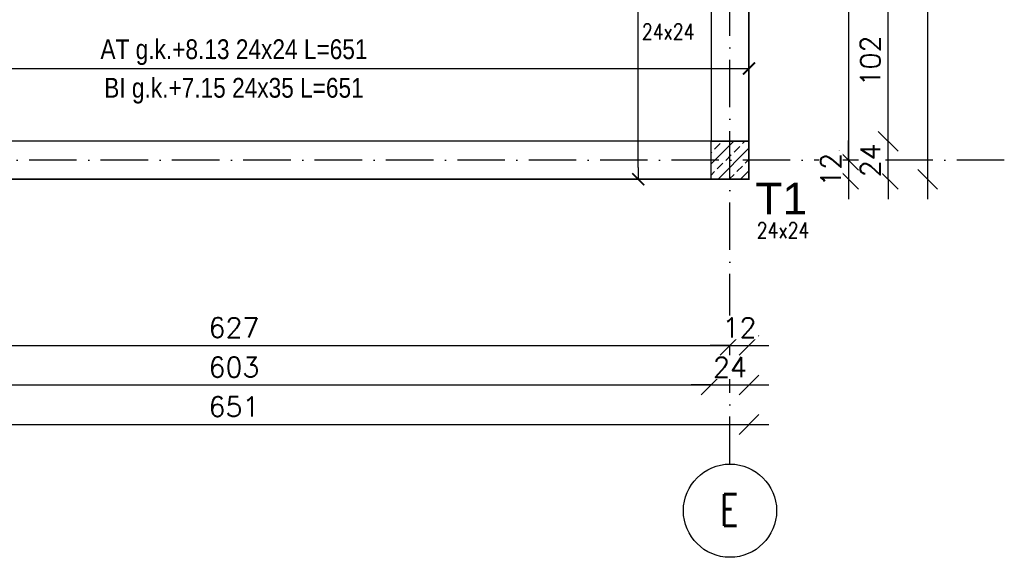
# Model space of a CAD drawing. Header units: millimetres. Extents: x -175722 to -110961, y 52375 to 104640.
# Tile 134 of 181: x -155017 to -154395, y 99318 to 99658. Entities that reach past the tile are written whole.
import ezdxf

# ---------------------------------------------------------------- set-up
doc = ezdxf.new("R2010")
doc.units = ezdxf.units.MM
doc.linetypes.add('ACAD_ISO10W100', pattern=[18, 12, -3, 0, -3])
for name, color, linetype in [('_R - RAMKI', 7, 'Continuous'), ('AS_Balustrady', 53, 'Continuous'), ('H', 8, 'Continuous'), ('OSIE', 4, 'ACAD_ISO10W100')]:
    doc.layers.add(name, color=color, linetype=linetype)
doc.layers.add('A_KONSTRUKCJA', color=170, linetype='Continuous', lineweight=30)
doc.styles.add('Arial', font='arial.ttf', dxfattribs={"height": 90})
doc.styles.add('e-cad_3', font='simplex.shx', dxfattribs={"width": 0.8})
doc.styles.add('ROMANS', font='romans')
doc.styles.add('TAB_Arial_bold', font='arialbd.ttf')
doc.styles.add('Technic', font='technic_.ttf')
doc.dimstyles.new('Architektoniczny200', dxfattribs={"dimscale": 5, "dimtxt": 2.5, "dimasz": 1.5, "dimexe": 1, "dimexo": 2, "dimgap": 0, "dimtad": 0, "dimdec": 1, "dimzin": 9, "dimtxsty": 'Technic', "dimblk": 'Architectural', "dimcen": 1, "dimclrt": 7, "dimaunit": 1, "dimadec": 0, "dimazin": 0, "dimtfac": 1, "dimtdec": 1, "dimtix": 1, "dimtmove": 2, "dimatfit": 3, "dimldrblk": 'DOT', "dimfxl": 0, "dimtvp": 0.769231, "dimtolj": 1, "dimarcsym": 0})
doc.dimstyles.new('AS_DIM_STYLE1', dxfattribs={"dimscale": 5, "dimtxt": 2.5, "dimasz": 1, "dimexe": 1.25, "dimexo": 2, "dimgap": 1, "dimtad": 1, "dimdec": 0, "dimdsep": 46, "dimtxsty": 'ROMANS', "dimblk": 'OBLIQUE', "dimcen": 0, "dimdle": 1, "dimclrd": 8, "dimclre": 8, "dimclrt": 9, "dimadec": 0, "dimazin": 0, "dimtfac": 1, "dimtdec": 0, "dimtmove": 1, "dimatfit": 3, "dimldrblk": 'CLOSEDBLANK', "dimfxl": 0, "dimtolj": 1, "dimtzin": 0, "dimarcsym": 0})

# ---------------------------------------------------------------- blocks, each defined once
blk = doc.blocks.new('Architectural')
blk.add_line((-1, 0), (0, 0))
at = {"color": 7, "linetype": 'ByBlock', "const_width": 0.15}
blk.add_lwpolyline([(-0.5, -0.5), (0.5, 0.5)], dxfattribs=at)
blk = doc.blocks.new('*D688')
at = {"layer": 'AS_Balustrady', "color": 0, "linetype": 'Continuous', "lineweight": -2, "ltscale": 0.25, "transparency": 16777216}
for p, q in [((-154616.08, 101308.25), (-154631.08, 101308.25)), ((-154626.08, 99564.74), (-154626.08, 101300.75)), ((-154616.08, 99557.24), (-154631.08, 99557.24))]:
    blk.add_line(p, q, dxfattribs=at)
at = {"layer": 'Defpoints', "color": 0, "linetype": 'Continuous', "ltscale": 0.25, "transparency": 16777216}
for p in [(-154626.08, 101308.25), (-154556.08, 101308.25), (-154556.08, 99557.24)]:
    blk.add_point(p, dxfattribs=at)
at = {"layer": 'AS_Balustrady', "color": 0, "linetype": 'Continuous', "lineweight": -2, "ltscale": 0.25, "transparency": 16777216, "xscale": 7.5, "yscale": 7.5, "zscale": 7.5}
for p, rotation in [((-154626.08, 101308.25), 90), ((-154626.08, 99557.24), 270)]:
    blk.add_blockref('Architectural', p, dxfattribs=dict(at, rotation=rotation))
at = {"layer": 'AS_Balustrady', "color": 7, "linetype": 'Continuous', "ltscale": 0.25, "transparency": 16777216, "insert": (-154645.81, 100466.18), "char_height": 12.5, "attachment_point": 5, "rotation": 90, "style": 'Technic'}
blk.add_mtext('\\A1;BI g.k.+7.15 24x35 L=1751', dxfattribs=at)
blk = doc.blocks.new('_Dot')
at = {"color": 0, "linetype": 'ByBlock', "lineweight": -2}
blk.add_line((-0.5, 0), (-1, 0), dxfattribs=at)
at = {"color": 0, "linetype": 'ByBlock', "const_width": 0.5}
blk.add_lwpolyline([(-0.25, 0, 1), (0.25, 0, 1)], format="xyb", close=True, dxfattribs=at)
blk = doc.blocks.new('*D691')
at = {"layer": 'AS_Balustrady', "color": 0, "linetype": 'Continuous', "lineweight": -2, "ltscale": 0.25, "transparency": 16777216}
for p, q in [((-155207.09, 99617.24), (-155207.09, 99632.24)), ((-154556.09, 99617.24), (-154556.09, 99632.24)), ((-155199.59, 99627.24), (-154563.59, 99627.24))]:
    blk.add_line(p, q, dxfattribs=at)
at = {"layer": 'Defpoints', "color": 0, "linetype": 'Continuous', "ltscale": 0.25, "transparency": 16777216}
for p in [(-154556.09, 99627.24), (-155207.09, 99557.24), (-154556.09, 99557.25)]:
    blk.add_point(p, dxfattribs=at)
at = {"layer": 'AS_Balustrady', "color": 0, "linetype": 'Continuous', "lineweight": -2, "ltscale": 0.25, "transparency": 16777216, "xscale": 7.5, "yscale": 7.5, "zscale": 7.5, "rotation": 180}
blk.add_blockref('Architectural', (-155207.09, 99627.24), dxfattribs=at)
at = {"layer": 'AS_Balustrady', "color": 0, "linetype": 'Continuous', "lineweight": -2, "ltscale": 0.25, "transparency": 16777216, "xscale": 7.5, "yscale": 7.5, "zscale": 7.5}
blk.add_blockref('Architectural', (-154556.09, 99627.24), dxfattribs=at)
at = {"layer": 'AS_Balustrady', "color": 7, "linetype": 'Continuous', "ltscale": 0.25, "transparency": 16777216, "insert": (-154881.59, 99613.14), "char_height": 12.5, "attachment_point": 5, "style": 'Technic'}
blk.add_mtext('\\A1;BI g.k.+7.15 24x35 L=651', dxfattribs=at)
blk = doc.blocks.new('_Oblique')
at = {"color": 0, "linetype": 'ByBlock', "lineweight": -2}
blk.add_line((-0.5, -0.5), (0.5, 0.5), dxfattribs=at)
blk = doc.blocks.new('*D718')
at = {"layer": '_R - RAMKI', "color": 8, "lineweight": -2, "transparency": 16777216}
blk.add_line((-155219.59, 99402.24), (-154543.58, 99402.24), dxfattribs=at)
at = {"layer": 'Defpoints', "color": 0, "transparency": 16777216}
for p in [(-155207.09, 99557.23), (-154556.08, 99557.23), (-154556.08, 99402.24)]:
    blk.add_point(p, dxfattribs=at)
at = {"layer": '_R - RAMKI', "color": 8, "lineweight": -2, "transparency": 16777216, "xscale": 12.5, "yscale": 12.5, "zscale": 12.5, "rotation": 180}
blk.add_blockref('_Oblique', (-155207.09, 99402.24), dxfattribs=at)
at = {"layer": '_R - RAMKI', "color": 8, "lineweight": -2, "transparency": 16777216, "xscale": 12.5, "yscale": 12.5, "zscale": 12.5}
blk.add_blockref('_Oblique', (-154556.08, 99402.24), dxfattribs=at)
at = {"layer": '_R - RAMKI', "color": 9, "transparency": 16777216, "insert": (-154881.59, 99413.49), "char_height": 12.5, "attachment_point": 5, "style": 'ROMANS', "bg_fill": 3, "box_fill_scale": 1.1, "bg_fill_color": 256, "bg_fill_true_color": 13158600, "bg_fill_transparency": 0}
blk.add_mtext('\\A1;651', dxfattribs=at)
blk = doc.blocks.new('_ClosedBlank')
at = {"color": 0, "linetype": 'ByBlock', "lineweight": -2}
for p, q in [((-1, 0.167), (0, 0)), ((-1, 0.167), (-1, -0.167)), ((0, 0), (-1, -0.167))]:
    blk.add_line(p, q, dxfattribs=at)
blk = doc.blocks.new('*D726')
at = {"layer": '_R - RAMKI', "color": 8, "lineweight": -2, "transparency": 16777216}
blk.add_line((-155195.59, 99427.24), (-154567.59, 99427.24), dxfattribs=at)
at = {"layer": 'Defpoints', "color": 0, "transparency": 16777216}
for p in [(-155183.09, 99557.24), (-154580.09, 99557.24), (-154580.09, 99427.24)]:
    blk.add_point(p, dxfattribs=at)
at = {"layer": '_R - RAMKI', "color": 8, "lineweight": -2, "transparency": 16777216, "xscale": 12.5, "yscale": 12.5, "zscale": 12.5, "rotation": 180}
blk.add_blockref('_Oblique', (-155183.09, 99427.24), dxfattribs=at)
at = {"layer": '_R - RAMKI', "color": 8, "lineweight": -2, "transparency": 16777216, "xscale": 12.5, "yscale": 12.5, "zscale": 12.5}
blk.add_blockref('_Oblique', (-154580.09, 99427.24), dxfattribs=at)
at = {"layer": '_R - RAMKI', "color": 9, "transparency": 16777216, "insert": (-154881.59, 99438.49), "char_height": 12.5, "attachment_point": 5, "style": 'ROMANS', "bg_fill": 3, "box_fill_scale": 1.1, "bg_fill_color": 256, "bg_fill_true_color": 13158600, "bg_fill_transparency": 0}
blk.add_mtext('\\A1;603', dxfattribs=at)
blk = doc.blocks.new('*D727')
at = {"layer": '_R - RAMKI', "color": 8, "lineweight": -2, "transparency": 16777216}
for p, q in [((-154580.09, 99427.24), (-154592.59, 99427.24)), ((-154580.09, 99427.24), (-154556.09, 99427.24)), ((-154556.09, 99427.24), (-154543.59, 99427.24))]:
    blk.add_line(p, q, dxfattribs=at)
at = {"layer": 'Defpoints', "color": 0, "transparency": 16777216}
for p in [(-154580.09, 99557.24), (-154556.09, 99557.24), (-154556.09, 99427.24)]:
    blk.add_point(p, dxfattribs=at)
at = {"layer": '_R - RAMKI', "color": 8, "lineweight": -2, "transparency": 16777216, "xscale": 12.5, "yscale": 12.5, "zscale": 12.5}
blk.add_blockref('_Oblique', (-154580.09, 99427.24), dxfattribs=at)
at = {"layer": '_R - RAMKI', "color": 8, "lineweight": -2, "transparency": 16777216, "xscale": 12.5, "yscale": 12.5, "zscale": 12.5, "rotation": 180}
blk.add_blockref('_Oblique', (-154556.09, 99427.24), dxfattribs=at)
at = {"layer": '_R - RAMKI', "color": 9, "transparency": 16777216, "insert": (-154568.09, 99438.49), "char_height": 12.5, "attachment_point": 5, "style": 'ROMANS', "bg_fill": 3, "box_fill_scale": 1.1, "bg_fill_color": 256, "bg_fill_true_color": 13158600, "bg_fill_transparency": 0}
blk.add_mtext('\\A1;24', dxfattribs=at)
blk = doc.blocks.new('*D732')
at = {"layer": '_R - RAMKI', "color": 8, "lineweight": -2, "transparency": 16777216}
blk.add_line((-155207.59, 99452.24), (-154555.59, 99452.24), dxfattribs=at)
at = {"layer": 'Defpoints', "color": 0, "transparency": 16777216}
for p in [(-155195.09, 99569.24), (-154568.09, 99569.24), (-154568.09, 99452.24)]:
    blk.add_point(p, dxfattribs=at)
at = {"layer": '_R - RAMKI', "color": 8, "lineweight": -2, "transparency": 16777216, "xscale": 12.5, "yscale": 12.5, "zscale": 12.5, "rotation": 180}
blk.add_blockref('_Oblique', (-155195.09, 99452.24), dxfattribs=at)
at = {"layer": '_R - RAMKI', "color": 8, "lineweight": -2, "transparency": 16777216, "xscale": 12.5, "yscale": 12.5, "zscale": 12.5}
blk.add_blockref('_Oblique', (-154568.09, 99452.24), dxfattribs=at)
at = {"layer": '_R - RAMKI', "color": 9, "transparency": 16777216, "insert": (-154881.59, 99463.49), "char_height": 12.5, "attachment_point": 5, "style": 'ROMANS', "bg_fill": 3, "box_fill_scale": 1.1, "bg_fill_color": 256, "bg_fill_true_color": 13158600, "bg_fill_transparency": 0}
blk.add_mtext('\\A1;627', dxfattribs=at)
blk = doc.blocks.new('*D733')
at = {"layer": '_R - RAMKI', "color": 8, "lineweight": -2, "transparency": 16777216}
for p, q in [((-154568.09, 99452.24), (-154580.59, 99452.24)), ((-154568.09, 99452.24), (-154556.09, 99452.24)), ((-154556.09, 99452.24), (-154543.59, 99452.24))]:
    blk.add_line(p, q, dxfattribs=at)
at = {"layer": 'Defpoints', "color": 0, "transparency": 16777216}
for p in [(-154568.09, 99569.24), (-154556.09, 99557.24), (-154556.09, 99452.24)]:
    blk.add_point(p, dxfattribs=at)
at = {"layer": '_R - RAMKI', "color": 8, "lineweight": -2, "transparency": 16777216, "xscale": 12.5, "yscale": 12.5, "zscale": 12.5}
blk.add_blockref('_Oblique', (-154568.09, 99452.24), dxfattribs=at)
at = {"layer": '_R - RAMKI', "color": 8, "lineweight": -2, "transparency": 16777216, "xscale": 12.5, "yscale": 12.5, "zscale": 12.5, "rotation": 180}
blk.add_blockref('_Oblique', (-154556.09, 99452.24), dxfattribs=at)
at = {"layer": '_R - RAMKI', "color": 9, "transparency": 16777216, "insert": (-154562.09, 99463.49), "char_height": 12.5, "attachment_point": 5, "style": 'ROMANS', "bg_fill": 3, "box_fill_scale": 1.1, "bg_fill_color": 256, "bg_fill_true_color": 13158600, "bg_fill_transparency": 0}
blk.add_mtext('\\A1;12', dxfattribs=at)
blk = doc.blocks.new('*D734')
at = {"layer": '_R - RAMKI', "color": 8, "lineweight": -2, "transparency": 16777216}
blk.add_line((-154443.09, 99544.73), (-154443.09, 101320.74), dxfattribs=at)
at = {"layer": 'Defpoints', "color": 0, "transparency": 16777216}
for p in [(-154556.09, 101308.24), (-154443.09, 101308.24), (-154556.08, 99557.23)]:
    blk.add_point(p, dxfattribs=at)
at = {"layer": '_R - RAMKI', "color": 8, "lineweight": -2, "transparency": 16777216, "xscale": 12.5, "yscale": 12.5, "zscale": 12.5}
for p, rotation in [((-154443.09, 101308.24), 90), ((-154443.09, 99557.23), 270)]:
    blk.add_blockref('_Oblique', p, dxfattribs=dict(at, rotation=rotation))
at = {"layer": '_R - RAMKI', "color": 9, "transparency": 16777216, "insert": (-154454.34, 100432.73), "char_height": 12.5, "attachment_point": 5, "rotation": 90, "style": 'ROMANS', "bg_fill": 3, "box_fill_scale": 1.1, "bg_fill_color": 256, "bg_fill_true_color": 13158600, "bg_fill_transparency": 0}
blk.add_mtext('\\A1;1751', dxfattribs=at)
blk = doc.blocks.new('*D735')
at = {"layer": '_R - RAMKI', "color": 8, "lineweight": -2, "transparency": 16777216}
for p, q in [((-154468.09, 99581.24), (-154468.09, 99593.74)), ((-154468.09, 99557.23), (-154468.09, 99581.24)), ((-154468.09, 99557.23), (-154468.09, 99544.73))]:
    blk.add_line(p, q, dxfattribs=at)
at = {"layer": 'Defpoints', "color": 0, "transparency": 16777216}
for p in [(-154556.09, 99581.24), (-154468.09, 99581.24), (-154556.08, 99557.23)]:
    blk.add_point(p, dxfattribs=at)
at = {"layer": '_R - RAMKI', "color": 8, "lineweight": -2, "transparency": 16777216, "xscale": 12.5, "yscale": 12.5, "zscale": 12.5}
for p, rotation in [((-154468.09, 99581.24), 270), ((-154468.09, 99557.23), 90)]:
    blk.add_blockref('_Oblique', p, dxfattribs=dict(at, rotation=rotation))
at = {"layer": '_R - RAMKI', "color": 9, "transparency": 16777216, "insert": (-154479.34, 99569.23), "char_height": 12.5, "attachment_point": 5, "rotation": 90, "style": 'ROMANS', "bg_fill": 3, "box_fill_scale": 1.1, "bg_fill_color": 256, "bg_fill_true_color": 13158600, "bg_fill_transparency": 0}
blk.add_mtext('\\A1;24', dxfattribs=at)
blk = doc.blocks.new('*D736')
at = {"layer": '_R - RAMKI', "color": 8, "lineweight": -2, "transparency": 16777216}
blk.add_line((-154468.09, 99568.74), (-154468.09, 99695.24), dxfattribs=at)
at = {"layer": 'Defpoints', "color": 0, "transparency": 16777216}
for p in [(-154556.09, 99682.74), (-154468.09, 99682.74), (-154556.09, 99581.24)]:
    blk.add_point(p, dxfattribs=at)
at = {"layer": '_R - RAMKI', "color": 8, "lineweight": -2, "transparency": 16777216, "xscale": 12.5, "yscale": 12.5, "zscale": 12.5}
for p, rotation in [((-154468.09, 99682.74), 90), ((-154468.09, 99581.24), 270)]:
    blk.add_blockref('_Oblique', p, dxfattribs=dict(at, rotation=rotation))
at = {"layer": '_R - RAMKI', "color": 9, "transparency": 16777216, "insert": (-154479.34, 99631.99), "char_height": 12.5, "attachment_point": 5, "rotation": 90, "style": 'ROMANS', "bg_fill": 3, "box_fill_scale": 1.1, "bg_fill_color": 256, "bg_fill_true_color": 13158600, "bg_fill_transparency": 0}
blk.add_mtext('\\A1;102', dxfattribs=at)
blk = doc.blocks.new('*D755')
at = {"layer": '_R - RAMKI', "color": 8, "lineweight": -2, "transparency": 16777216}
blk.add_line((-154493.09, 100157.41), (-154493.09, 99556.74), dxfattribs=at)
at = {"layer": 'Defpoints', "color": 0, "transparency": 16777216}
for p in [(-154568.09, 100144.91), (-154568.09, 99569.24), (-154493.09, 99569.24)]:
    blk.add_point(p, dxfattribs=at)
at = {"layer": '_R - RAMKI', "color": 8, "lineweight": -2, "transparency": 16777216, "xscale": 12.5, "yscale": 12.5, "zscale": 12.5}
for p, rotation in [((-154493.09, 100144.91), 90), ((-154493.09, 99569.24), 270)]:
    blk.add_blockref('_Oblique', p, dxfattribs=dict(at, rotation=rotation))
at = {"layer": '_R - RAMKI', "color": 9, "transparency": 16777216, "insert": (-154504.34, 99857.07), "char_height": 12.5, "attachment_point": 5, "rotation": 90, "style": 'ROMANS', "bg_fill": 3, "box_fill_scale": 1.1, "bg_fill_color": 256, "bg_fill_true_color": 13158600, "bg_fill_transparency": 0}
blk.add_mtext('\\A1;576', dxfattribs=at)
blk = doc.blocks.new('*D756')
at = {"layer": '_R - RAMKI', "color": 8, "lineweight": -2, "transparency": 16777216}
for p, q in [((-154493.09, 99569.24), (-154493.09, 99581.74)), ((-154493.09, 99569.24), (-154493.09, 99557.23)), ((-154493.09, 99557.23), (-154493.09, 99544.73))]:
    blk.add_line(p, q, dxfattribs=at)
at = {"layer": 'Defpoints', "color": 0, "transparency": 16777216}
for p in [(-154568.09, 99569.24), (-154556.08, 99557.23), (-154493.09, 99557.23)]:
    blk.add_point(p, dxfattribs=at)
at = {"layer": '_R - RAMKI', "color": 8, "lineweight": -2, "transparency": 16777216, "xscale": 12.5, "yscale": 12.5, "zscale": 12.5}
for p, rotation in [((-154493.09, 99569.24), 270), ((-154493.09, 99557.23), 90)]:
    blk.add_blockref('_Oblique', p, dxfattribs=dict(at, rotation=rotation))
at = {"layer": '_R - RAMKI', "color": 9, "transparency": 16777216, "insert": (-154504.34, 99563.23), "char_height": 12.5, "attachment_point": 5, "rotation": 90, "style": 'ROMANS', "bg_fill": 3, "box_fill_scale": 1.1, "bg_fill_color": 256, "bg_fill_true_color": 13158600, "bg_fill_transparency": 0}
blk.add_mtext('\\A1;12', dxfattribs=at)

msp = doc.modelspace()

# ---------------------------------------------------------------- hatches: boundary and pattern name
at = {"layer": 'AS_Balustrady', "linetype": 'Continuous', "ltscale": 0.25}
h = msp.add_hatch(dxfattribs=at)
h.set_pattern_fill('ANSI33', color=256, scale=40, style=0)
h.set_pattern_definition([(45, (-165912.794, 120789.405), (-7.071068, 7.071068), []), (45, (-165905.723, 120789.405), (-7.071068, 7.071068), [5, -2.5])])
h.paths.add_polyline_path([(-154580.08858, 99581.23999), (-154556.08858, 99581.23999), (-154556.08858, 99557.23999), (-154580.08858, 99557.23999)])

# ---------------------------------------------------------------- linework, layer by layer
at = {"color": 8}
msp.add_lwpolyline([(-155171.58858, 101284.23999), (-155171.58858, 101308.23999), (-156407.08858, 101308.23999), (-156407.08858, 99557.23999), (-154556.08858, 99557.23999), (-154556.08858, 99706.73999), (-154580.08858, 99706.73999), (-154580.08858, 99581.23999), (-155183.08858, 99581.23999), (-155183.08858, 100947.23999), (-155171.58858, 100947.23999), (-155171.58858, 100971.23999), (-155183.08858, 100971.23999), (-155183.08858, 101284.23999), (-155171.58858, 101284.23999)], dxfattribs=at)
at = {"layer": 'A_KONSTRUKCJA', "color": 1, "const_width": 1}
msp.add_lwpolyline([(-154556.08858, 99557.23999), (-155207.08858, 99557.23999), (-155207.08858, 101308.23999), (-154556.08858, 101308.23999)], close=True, dxfattribs=at)
at = {"layer": 'AS_Balustrady', "linetype": 'Continuous', "ltscale": 0.25, "const_width": 1}
msp.add_lwpolyline([(-154580.08858, 99557.23999), (-154556.08858, 99557.23999), (-154556.08858, 99581.23999), (-154580.08858, 99581.23999)], close=True, dxfattribs=at)
at = {"layer": 'H', "color": 142, "linetype": 'ByBlock', "ltscale": 0.1}
msp.add_circle((-154568.08858, 99347.78553), 29.45441, dxfattribs=at)
at = {"layer": 'OSIE', "ltscale": 2.5}
for p, q in [((-154568.08858, 99377.23994), (-154568.08858, 101488.24004)), ((-154394.71181, 99569.23999), (-156587.08858, 99569.23999))]:
    msp.add_line(p, q, dxfattribs=at)

# ---------------------------------------------------------------- texts
at = {"layer": 'AS_Balustrady', "linetype": 'Continuous', "ltscale": 0.25, "style": 'e-cad_3', "width": 0.8}
msp.add_text('24x24', height=10, dxfattribs=at).set_placement((-154623.78238, 99645.4686))
at = {"layer": 'AS_Balustrady', "color": 7, "linetype": 'Continuous', "ltscale": 0.25, "insert": (-154881.58858, 99637.51905), "char_height": 12.5, "attachment_point": 5, "style": 'Technic'}
msp.add_mtext('\\A1;AT g.k.+8.13 24x24 L=651', dxfattribs=at)
at = {"layer": 'H', "color": 142, "linetype": 'ByBlock', "ltscale": 0.1, "insert": (-154562.87336, 99358.25998), "char_height": 20, "width": 32.7021847, "attachment_point": 3, "style": 'TAB_Arial_bold'}
msp.add_mtext('{\\Fromans|c238;\\W0.7;E}', dxfattribs=at)

# ---------------------------------------------------------------- dimensions: what is measured, and where the dimension line sits
at = {"layer": 'AS_Balustrady', "linetype": 'Continuous', "ltscale": 0.25}
for base, p1, p2, angle, picture, middle in [((-154626.08185, 101308.25276), (-154556.08142, 99557.23999), (-154556.08185, 101308.25276), 270, '*D688', (-154645.80618, 100466.17858)), ((-154556.08858, 99627.24096), (-155207.08858, 99557.24096), (-154556.08858, 99557.25276), 180, '*D691', (-154881.58858, 99613.14492))]:
    dim = msp.add_linear_dim(base=base, p1=p1, p2=p2, angle=angle, text='BI g.k.+7.15 24x35 L=<>', dimstyle='Architektoniczny200', dxfattribs=at)
    dim.commit()
    dim.dimension.update_dxf_attribs({"geometry": picture, "text_midpoint": middle, "dimtype": 160})

# ---------------------------------------------------------------- next in the draw order: dimensions: what is measured, and where the dimension line sits
at = {"layer": '_R - RAMKI'}
dim = msp.add_linear_dim(base=(-154556.08185, 99402.23996), p1=(-155207.08858, 99557.2282), p2=(-154556.08185, 99557.22723), dimstyle='AS_DIM_STYLE1', override={"dimscale": 12.5, "dimtxt": 1, "dimgap": 0.4, "dimse1": 1, "dimse2": 1, "dimtix": 1, "dimfxl": 10, "dimfxlon": 1}, dxfattribs=at)
dim.commit()
dim.dimension.update_dxf_attribs({"geometry": '*D718', "text_midpoint": (-154881.58522, 99413.48996)})

# ---------------------------------------------------------------- next in the draw order: dimensions: what is measured, and where the dimension line sits
dim = msp.add_linear_dim(base=(-154580.08858, 99427.23996), p1=(-155183.08858, 99557.24), p2=(-154580.08858, 99557.24), dimstyle='AS_DIM_STYLE1', override={"dimscale": 12.5, "dimtxt": 1, "dimgap": 0.4, "dimse1": 1, "dimse2": 1, "dimtix": 1, "dimfxl": 10, "dimfxlon": 1}, dxfattribs=at)
dim.commit()
dim.dimension.update_dxf_attribs({"geometry": '*D726', "text_midpoint": (-154881.58858, 99438.48996)})

# ---------------------------------------------------------------- next in the draw order: dimensions: what is measured, and where the dimension line sits
dim = msp.add_linear_dim(base=(-154556.08858, 99427.23996), p1=(-154580.08858, 99557.24), p2=(-154556.08858, 99557.24), dimstyle='AS_DIM_STYLE1', override={"dimscale": 12.5, "dimtxt": 1, "dimgap": 0.4, "dimse1": 1, "dimse2": 1, "dimtix": 1, "dimfxl": 10, "dimfxlon": 1}, dxfattribs=at)
dim.commit()
dim.dimension.update_dxf_attribs({"geometry": '*D727', "text_midpoint": (-154568.08858, 99438.48996)})

# ---------------------------------------------------------------- next in the draw order: dimensions: what is measured, and where the dimension line sits
dim = msp.add_linear_dim(base=(-154568.08858, 99452.23996), p1=(-155195.08858, 99569.24), p2=(-154568.08858, 99569.23999), dimstyle='AS_DIM_STYLE1', override={"dimscale": 12.5, "dimtxt": 1, "dimgap": 0.4, "dimse1": 1, "dimse2": 1, "dimtix": 1, "dimfxl": 10, "dimfxlon": 1}, dxfattribs=at)
dim.commit()
dim.dimension.update_dxf_attribs({"geometry": '*D732', "text_midpoint": (-154881.58858, 99463.48996)})

# ---------------------------------------------------------------- next in the draw order: dimensions: what is measured, and where the dimension line sits
dim = msp.add_linear_dim(base=(-154556.08858, 99452.23996), p1=(-154568.08858, 99569.23999), p2=(-154556.08858, 99557.24), dimstyle='AS_DIM_STYLE1', override={"dimscale": 12.5, "dimtxt": 1, "dimgap": 0.4, "dimse1": 1, "dimse2": 1, "dimtix": 1, "dimfxl": 10, "dimfxlon": 1}, dxfattribs=at)
dim.commit()
dim.dimension.update_dxf_attribs({"geometry": '*D733', "text_midpoint": (-154562.08858, 99463.48996)})

# ---------------------------------------------------------------- next in the draw order: texts
at = {"layer": 'AS_Balustrady', "linetype": 'Continuous', "ltscale": 0.25, "style": 'e-cad_3', "width": 0.8}
msp.add_text('24x24', height=10, dxfattribs=at).set_placement((-154551.18511, 99519.9686))

# ---------------------------------------------------------------- next in the draw order: dimensions: what is measured, and where the dimension line sits
at = {"layer": '_R - RAMKI'}
dim = msp.add_linear_dim(base=(-154443.08839, 101308.2399), p1=(-154556.08166, 99557.22713), p2=(-154556.08839, 101308.2399), angle=90, dimstyle='AS_DIM_STYLE1', override={"dimscale": 12.5, "dimtxt": 1, "dimgap": 0.4, "dimse1": 1, "dimse2": 1, "dimtix": 1, "dimfxl": 10, "dimfxlon": 1}, dxfattribs=at)
dim.commit()
dim.dimension.update_dxf_attribs({"geometry": '*D734', "text_midpoint": (-154454.33839, 100432.73352)})

# ---------------------------------------------------------------- next in the draw order: dimensions: what is measured, and where the dimension line sits
dim = msp.add_linear_dim(base=(-154468.08839, 99581.2399), p1=(-154556.08166, 99557.22713), p2=(-154556.08839, 99581.2399), angle=90, dimstyle='AS_DIM_STYLE1', override={"dimscale": 12.5, "dimtxt": 1, "dimgap": 0.4, "dimse1": 1, "dimse2": 1, "dimtix": 1, "dimfxl": 10, "dimfxlon": 1}, dxfattribs=at)
dim.commit()
dim.dimension.update_dxf_attribs({"geometry": '*D735', "text_midpoint": (-154479.33839, 99569.23352)})

# ---------------------------------------------------------------- next in the draw order: dimensions: what is measured, and where the dimension line sits
dim = msp.add_linear_dim(base=(-154468.0883937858, 99682.7399045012), p1=(-154556.0883937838, 99581.2399045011), p2=(-154556.0883937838, 99682.7399045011), angle=90, dimstyle='AS_DIM_STYLE1', override={"dimscale": 12.5, "dimtxt": 1, "dimgap": 0.4, "dimse1": 1, "dimse2": 1, "dimtix": 1, "dimfxl": 10, "dimfxlon": 1}, dxfattribs=at)
dim.commit()
dim.dimension.update_dxf_attribs({"geometry": '*D736', "text_midpoint": (-154479.3383937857, 99631.9899045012)})

# ---------------------------------------------------------------- next in the draw order: dimensions: what is measured, and where the dimension line sits
dim = msp.add_linear_dim(base=(-154493.08839, 99569.23999), p1=(-154568.08839, 100144.90657), p2=(-154568.08858, 99569.23999), angle=90, dimstyle='AS_DIM_STYLE1', override={"dimscale": 12.5, "dimtxt": 1, "dimgap": 0.4, "dimse1": 1, "dimse2": 1, "dimtix": 1, "dimfxl": 10, "dimfxlon": 1}, dxfattribs=at)
dim.commit()
dim.dimension.update_dxf_attribs({"geometry": '*D755', "text_midpoint": (-154504.33839, 99857.07328)})

# ---------------------------------------------------------------- next in the draw order: dimensions: what is measured, and where the dimension line sits
dim = msp.add_linear_dim(base=(-154493.08839, 99557.22713), p1=(-154568.08858, 99569.23999), p2=(-154556.08166, 99557.22713), angle=90, dimstyle='AS_DIM_STYLE1', override={"dimscale": 12.5, "dimtxt": 1, "dimgap": 0.4, "dimse1": 1, "dimse2": 1, "dimtix": 1, "dimfxl": 10, "dimfxlon": 1}, dxfattribs=at)
dim.commit()
dim.dimension.update_dxf_attribs({"geometry": '*D756', "text_midpoint": (-154504.33839, 99563.23356)})

# ---------------------------------------------------------------- next in the draw order: texts
at = {"layer": 'AS_Balustrady', "linetype": 'Continuous', "ltscale": 0.25, "style": 'Arial'}
msp.add_text('T1', height=20, dxfattribs=at).set_placement((-154551.9651, 99534.9686))

doc.saveas('drawing.dxf')
